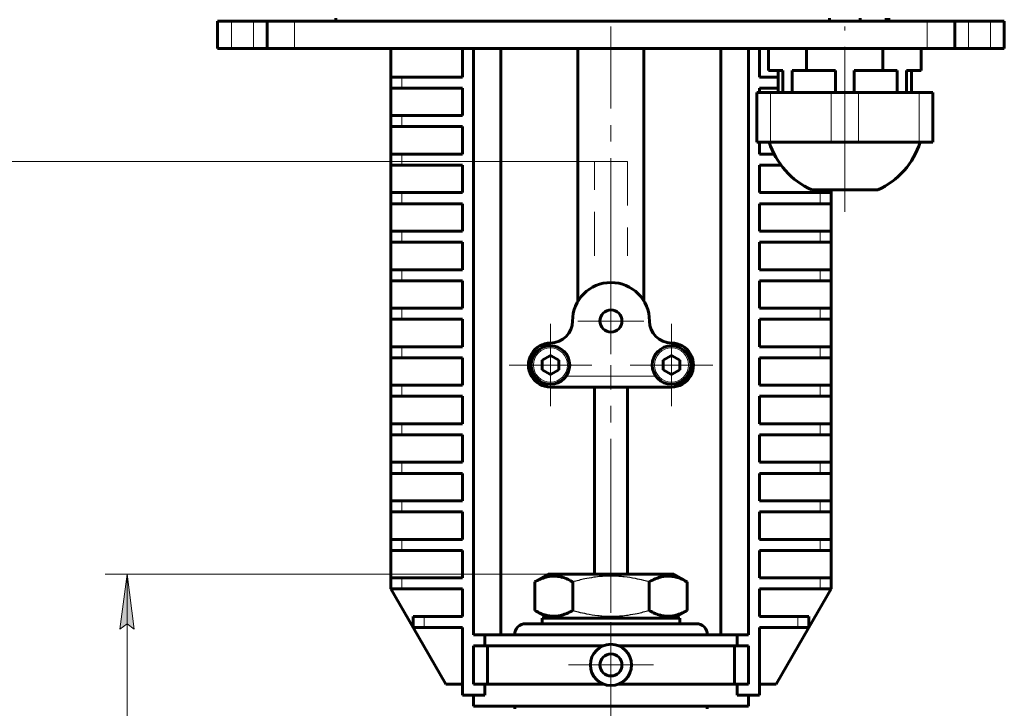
# Model space of a CAD drawing. Header units: millimetres. Extents: x 0 to 420, y 0 to 297.
# Tile 7 of 22: x 48 to 137, y 128 to 191. Entities that reach past the tile are written whole.
import ezdxf

# ---------------------------------------------------------------- set-up
doc = ezdxf.new("R2010")
doc.units = ezdxf.units.MM
for name, pattern in [('K5LT-1', [0]), ('K5LT_AXLED', [19.5, 15, -1.5, 1.5, -1.5]), ('K5LT_BASIC', [0]), ('K5LT_DASHED', [6, 4, -2]), ('K5LT_THIN', [0])]:
    doc.linetypes.add(name, pattern=pattern)
doc.layers.add('Системный слой', color=7, linetype='Continuous')
doc.layers.add('Системный слой (1)', color=7, linetype='Continuous', true_color=0x6c6c6c)
doc.styles.add('KDIMTEXTSTYLE', font='txt', dxfattribs={"width": 0.96, "oblique": 15, "height": 5})
doc.styles.add('KTEXTSTYLE', font='txt', dxfattribs={"width": 0.96, "height": 5})
doc.dimstyles.new('KDIMSTYLE (0.50)', dxfattribs={"dimtxt": 5, "dimasz": 1, "dimexe": 2, "dimexo": 0, "dimgap": 1, "dimtad": 1, "dimlfac": 2, "dimtxsty": 'KDIMTEXTSTYLE', "dimsah": 1, "dimcen": 0, "dimdle": 1, "dimadec": 0, "dimazin": 0, "dimtfac": 0.667, "dimtmove": 0, "dimatfit": 3, "dimfxl": 1, "dimtvp": 1, "dimtolj": 1, "dimtzin": 0, "dimarcsym": 0})

# ---------------------------------------------------------------- blocks, each defined once
blk = doc.blocks.new('U3')
at = {"layer": 'Системный слой (1)', "color": 143, "linetype": 'K5LT_BASIC', "lineweight": 60, "true_color": 0x33acca}
for p, q in [((92.657, 128.019), (92.657, 128.269)), ((92.657, 86.653), (92.657, 88.519))]:
    blk.add_line(p, q, dxfattribs=at)
blk = doc.blocks.new('U4')
at = {"layer": 'Системный слой (1)', "color": 143, "linetype": 'K5LT_BASIC', "lineweight": 60, "true_color": 0x33acca}
for p, q in [((110.157, 128.019), (110.157, 128.269)), ((110.157, 86.653), (110.157, 88.519))]:
    blk.add_line(p, q, dxfattribs=at)
blk = doc.blocks.new('U5')
at = {"layer": 'Системный слой (1)', "color": 30, "linetype": 'K5LT_AXLED', "lineweight": 18, "true_color": 0xff8000}
for q in [(95.907, 163.019), (92.157, 159.269), (99.657, 159.269), (95.907, 155.519)]:
    blk.add_line((95.907, 159.269), q, dxfattribs=at)
blk = doc.blocks.new('U6')
at = {"layer": 'Системный слой (1)', "color": 30, "linetype": 'K5LT_AXLED', "lineweight": 18, "true_color": 0xff8000}
for q in [(101.407, 135.894), (97.532, 132.019), (105.282, 132.019), (101.407, 128.144)]:
    blk.add_line((101.407, 132.019), q, dxfattribs=at)
blk = doc.blocks.new('U7')
at = {"layer": 'Системный слой (1)', "color": 30, "linetype": 'K5LT_AXLED', "lineweight": 18, "true_color": 0xff8000}
for q in [(101.407, 166.269), (98.407, 163.269), (104.407, 163.269), (101.407, 160.269)]:
    blk.add_line((101.407, 163.269), q, dxfattribs=at)
blk = doc.blocks.new('U8')
at = {"layer": 'Системный слой (1)', "color": 30, "linetype": 'K5LT_AXLED', "lineweight": 18, "true_color": 0xff8000}
for q in [(106.907, 163.019), (103.157, 159.269), (110.657, 159.269), (106.907, 155.519)]:
    blk.add_line((106.907, 159.269), q, dxfattribs=at)
blk = doc.blocks.new('D3')
at = {"layer": 'Системный слой (1)'}
for points in [[(58.077, 135.269), (57.419, 140.269), (56.76, 135.269), (57.419, 135.769)], [(57.419, 108.269), (58.077, 113.269), (57.419, 112.769), (56.76, 113.269)]]:
    blk.add_hatch(color=7, dxfattribs=at).paths.add_polyline_path(points)
at = {"layer": 'Системный слой (1)', "color": 7, "linetype": 'K5LT_THIN', "lineweight": 18, "true_color": 0xffffff}
for p, q in [((95.707, 140.269), (55.419, 140.269)), ((56.76, 135.269), (57.419, 140.269)), ((57.419, 140.269), (58.077, 135.269)), ((57.419, 140.269), (57.419, 108.269)), ((57.419, 135.769), (56.76, 135.269)), ((58.077, 135.269), (57.419, 135.769)), ((57.419, 108.269), (56.76, 113.269)), ((56.76, 113.269), (57.419, 112.769)), ((57.419, 112.769), (58.077, 113.269)), ((58.077, 113.269), (57.419, 108.269)), ((68.907, 108.269), (55.419, 108.269))]:
    blk.add_line(p, q, dxfattribs=at)
blk.add_wipeout([(56.419, 120.184), (49.037, 120.184), (49.037, 128.027), (56.419, 128.027)]).dxf.layer = 'Системный слой (1)'
at = {"layer": 'Системный слой (1)', "color": 7, "insert": (49.831, 120.184), "char_height": 5, "attachment_point": 1, "rotation": 90, "style": 'KTEXTSTYLE'}
blk.add_mtext('\\fArial|b0|c204|p34;\\H5.0;\\W1.000;\\Q15;\\fGOST Type AU|b0|i0|c204|p34;\\Q15;\\W0.960;64', dxfattribs=at)
blk = doc.blocks.new('KDIMARROW_01')
at = {"layer": 'Системный слой'}
blk.add_hatch(color=0, dxfattribs=at).paths.add_polyline_path([(0, 0), (-5, 0.658), (-4.5, 0), (-5, -0.658)])
at = {"layer": 'Системный слой', "color": 0, "linetype": 'K5LT_THIN', "lineweight": 18}
for p, q in [((-4.5, 0), (-5, 0.658)), ((-5, 0.658), (0, 0)), ((0, 0), (-5, -0.658)), ((-5, -0.658), (-4.5, 0))]:
    blk.add_line(p, q, dxfattribs=at)
at = {"layer": 'Системный слой (1)', "color": 0, "linetype": 'K5LT_THIN', "lineweight": 18}
blk.add_line((101.407, 108.269), (100.907, 108.269), dxfattribs=at)
blk = doc.blocks.new('D4')
at = {"layer": 'Системный слой (1)'}
for points in [[(41.4, 172.769), (40.742, 177.769), (40.083, 172.769), (40.742, 173.269)], [(40.742, 108.269), (41.4, 113.269), (40.742, 112.769), (40.083, 113.269)]]:
    blk.add_hatch(color=7, dxfattribs=at).paths.add_polyline_path(points)
at = {"layer": 'Системный слой (1)', "color": 7, "linetype": 'K5LT_THIN', "lineweight": 18, "true_color": 0xffffff}
for p, q in [((99.907, 177.769), (38.742, 177.769)), ((40.083, 172.769), (40.742, 177.769)), ((40.742, 177.769), (41.4, 172.769)), ((40.742, 177.769), (40.742, 108.269)), ((40.742, 173.269), (40.083, 172.769)), ((41.4, 172.769), (40.742, 173.269)), ((40.742, 108.269), (40.083, 113.269)), ((40.083, 113.269), (40.742, 112.769)), ((40.742, 112.769), (41.4, 113.269)), ((41.4, 113.269), (40.742, 108.269)), ((68.907, 108.269), (38.742, 108.269))]:
    blk.add_line(p, q, dxfattribs=at)
blk.add_wipeout([(39.742, 138.008), (32.36, 138.008), (32.36, 147.629), (39.742, 147.629)]).dxf.layer = 'Системный слой (1)'
at = {"layer": 'Системный слой (1)', "color": 7, "insert": (33.154, 138.008), "char_height": 5, "attachment_point": 1, "rotation": 90, "style": 'KTEXTSTYLE'}
blk.add_mtext('\\fArial|b0|c204|p34;\\H5.0;\\W1.000;\\Q15;\\fGOST Type AU|b0|i0|c204|p34;\\Q15;\\W0.960;139', dxfattribs=at)

msp = doc.modelspace()

# ---------------------------------------------------------------- linework, layer by layer
at = {"layer": 'Системный слой (1)', "color": 143, "linetype": 'K5LT_BASIC', "lineweight": 60, "true_color": 0x33acca}
for p, q in [((76.407, 190.769), (76.407, 190.519)), ((121.265, 190.769), (121.265, 190.519)), ((124.0489, 190.769), (124.0489, 190.519)), ((126.407, 190.769), (126.407, 190.519)), ((126.657, 190.769), (126.657, 190.519)), ((65.657, 190.519), (65.657, 188.019)), ((66.907, 190.519), (65.657, 190.519)), ((68.9054, 190.519), (66.907, 190.519)), ((70.157, 190.519), (68.9054, 190.519)), ((70.157, 190.519), (70.157, 188.019)), ((70.157, 190.519), (70.157, 188.019)), ((72.6554, 190.519), (70.157, 190.519)), ((130.1585, 190.519), (72.6554, 190.519)), ((132.657, 190.519), (130.1585, 190.519)), ((132.657, 190.519), (132.657, 188.019)), ((133.9085, 190.519), (132.657, 190.519)), ((132.657, 190.519), (132.657, 188.019)), ((135.907, 190.519), (133.9085, 190.519)), ((137.157, 190.519), (135.907, 190.519)), ((137.157, 190.519), (137.157, 188.019)), ((66.907, 188.019), (65.657, 188.019)), ((68.9054, 188.019), (66.907, 188.019)), ((70.157, 188.019), (68.9054, 188.019)), ((72.6554, 188.019), (70.157, 188.019)), ((130.1585, 188.019), (72.6554, 188.019)), ((81.407, 185.4292), (81.407, 188.019)), ((87.907, 185.4292), (87.907, 188.019)), ((88.907, 188.019), (88.907, 134.769)), ((91.407, 188.019), (91.407, 134.769)), ((98.407, 165.0718), (98.407, 188.019)), ((104.407, 165.0718), (104.407, 188.019)), ((111.407, 188.019), (111.407, 134.769)), ((113.907, 188.019), (113.907, 134.769)), ((114.907, 185.4292), (114.907, 188.019)), ((115.7287, 186.019), (115.7287, 188.019)), ((119.1929, 186.019), (119.1929, 188.019)), ((126.1211, 186.019), (126.1211, 188.019)), ((129.5852, 186.019), (129.5852, 188.019)), ((132.657, 188.019), (130.1585, 188.019)), ((133.9085, 188.019), (132.657, 188.019)), ((135.907, 188.019), (133.9085, 188.019)), ((137.157, 188.019), (135.907, 188.019)), ((81.407, 185.4292), (82.407, 185.4292)), ((81.407, 184.4292), (81.407, 185.4292)), ((82.407, 185.4292), (87.907, 185.4292)), ((116.5984, 185.4292), (114.907, 185.4292)), ((117.0407, 186.019), (115.7287, 186.019)), ((116.5984, 186.019), (116.5984, 184.019)), ((117.0407, 186.019), (117.0407, 184.019)), ((119.1929, 186.019), (117.8809, 186.019)), ((117.8809, 186.019), (117.8809, 184.019)), ((121.8168, 186.019), (119.1929, 186.019)), ((121.8168, 186.019), (121.8168, 184.019)), ((126.1211, 186.019), (123.4971, 186.019)), ((123.4971, 186.019), (123.4971, 184.019)), ((127.433, 186.019), (126.1211, 186.019)), ((127.433, 186.019), (127.433, 184.019)), ((128.2732, 186.019), (128.2732, 184.019)), ((129.5852, 186.019), (128.2732, 186.019)), ((128.7155, 186.019), (128.7155, 184.019)), ((81.407, 181.9292), (81.407, 184.4292)), ((82.407, 184.4292), (81.407, 184.4292)), ((87.907, 184.4292), (82.407, 184.4292)), ((87.907, 181.9292), (87.907, 184.4292)), ((114.907, 184.4292), (116.5984, 184.4292)), ((114.907, 184.019), (114.907, 184.4292)), ((114.657, 184.019), (115.907, 184.019)), ((114.657, 184.019), (114.657, 179.519)), ((115.907, 184.019), (121.407, 184.019)), ((121.407, 184.019), (123.907, 184.019)), ((123.907, 184.019), (129.407, 184.019)), ((129.407, 184.019), (130.657, 184.019)), ((130.657, 184.019), (130.657, 179.519)), ((81.407, 181.9292), (82.407, 181.9292)), ((81.407, 180.9292), (81.407, 181.9292)), ((82.407, 181.9292), (87.907, 181.9292)), ((82.407, 180.9292), (81.407, 180.9292)), ((81.407, 178.4292), (81.407, 180.9292)), ((87.907, 180.9292), (82.407, 180.9292)), ((87.907, 178.4292), (87.907, 180.9292)), ((115.907, 179.519), (114.657, 179.519)), ((114.907, 178.4292), (114.907, 179.519)), ((121.407, 179.519), (115.907, 179.519)), ((123.907, 179.519), (121.407, 179.519)), ((129.407, 179.519), (123.907, 179.519)), ((130.657, 179.519), (129.407, 179.519)), ((81.407, 178.4292), (82.407, 178.4292)), ((81.407, 177.4292), (81.407, 178.4292)), ((82.407, 178.4292), (87.907, 178.4292)), ((116.2466, 178.4292), (114.907, 178.4292)), ((82.407, 177.4292), (81.407, 177.4292)), ((81.407, 174.9292), (81.407, 177.4292)), ((87.907, 177.4292), (82.407, 177.4292)), ((87.907, 174.9292), (87.907, 177.4292)), ((114.907, 174.9292), (114.907, 177.4292)), ((114.907, 177.4292), (116.8696, 177.4292)), ((81.407, 173.9292), (81.407, 174.9292)), ((81.407, 174.9292), (82.407, 174.9292)), ((82.407, 174.9292), (87.907, 174.9292)), ((120.407, 174.9292), (114.907, 174.9292)), ((119.657, 175.1728), (122.657, 175.1728)), ((120.407, 174.9292), (121.407, 174.9292)), ((121.407, 174.9292), (121.407, 175.1728)), ((121.407, 173.9292), (121.407, 174.9292)), ((122.657, 175.1728), (125.657, 175.1728)), ((81.407, 171.4292), (81.407, 173.9292)), ((82.407, 173.9292), (81.407, 173.9292)), ((87.907, 173.9292), (82.407, 173.9292)), ((87.907, 171.4292), (87.907, 173.9292)), ((114.907, 171.4292), (114.907, 173.9292)), ((114.907, 173.9292), (120.407, 173.9292)), ((121.407, 173.9292), (120.407, 173.9292)), ((121.407, 171.4292), (121.407, 173.9292)), ((81.407, 171.4292), (82.407, 171.4292)), ((81.407, 170.4292), (81.407, 171.4292)), ((82.407, 171.4292), (87.907, 171.4292)), ((120.407, 171.4292), (114.907, 171.4292)), ((120.407, 171.4292), (121.407, 171.4292)), ((121.407, 170.4292), (121.407, 171.4292)), ((82.407, 170.4292), (81.407, 170.4292)), ((81.407, 167.9292), (81.407, 170.4292)), ((87.907, 170.4292), (82.407, 170.4292)), ((87.907, 167.9292), (87.907, 170.4292)), ((114.907, 170.4292), (120.407, 170.4292)), ((114.907, 167.9292), (114.907, 170.4292)), ((121.407, 170.4292), (120.407, 170.4292)), ((121.407, 167.9292), (121.407, 170.4292)), ((81.407, 166.9292), (81.407, 167.9292)), ((81.407, 167.9292), (82.407, 167.9292)), ((82.407, 167.9292), (87.907, 167.9292)), ((120.407, 167.9292), (114.907, 167.9292)), ((120.407, 167.9292), (121.407, 167.9292)), ((121.407, 166.9292), (121.407, 167.9292)), ((81.407, 164.4292), (81.407, 166.9292)), ((82.407, 166.9292), (81.407, 166.9292)), ((87.907, 166.9292), (82.407, 166.9292)), ((87.907, 164.4292), (87.907, 166.9292)), ((114.907, 166.9292), (120.407, 166.9292)), ((114.907, 164.4292), (114.907, 166.9292)), ((121.407, 166.9292), (120.407, 166.9292)), ((121.407, 164.4292), (121.407, 166.9292)), ((81.407, 164.4292), (82.407, 164.4292)), ((81.407, 163.4292), (81.407, 164.4292)), ((82.407, 164.4292), (87.907, 164.4292)), ((120.407, 164.4292), (114.907, 164.4292)), ((120.407, 164.4292), (121.407, 164.4292)), ((121.407, 163.4292), (121.407, 164.4292)), ((81.407, 160.9292), (81.407, 163.4292)), ((82.407, 163.4292), (81.407, 163.4292)), ((87.907, 163.4292), (82.407, 163.4292)), ((87.907, 160.9292), (87.907, 163.4292)), ((114.907, 163.4292), (120.407, 163.4292)), ((114.907, 160.9292), (114.907, 163.4292)), ((121.407, 163.4292), (120.407, 163.4292)), ((121.407, 160.9292), (121.407, 163.4292)), ((81.407, 159.9292), (81.407, 160.9292)), ((81.407, 160.9292), (82.407, 160.9292)), ((82.407, 160.9292), (87.907, 160.9292)), ((120.407, 160.9292), (114.907, 160.9292)), ((120.407, 160.9292), (121.407, 160.9292)), ((121.407, 159.9292), (121.407, 160.9292)), ((82.407, 159.9292), (81.407, 159.9292)), ((81.407, 157.4292), (81.407, 159.9292)), ((87.907, 159.9292), (82.407, 159.9292)), ((87.907, 157.4292), (87.907, 159.9292)), ((95.907, 160.135), (95.157, 159.702)), ((95.157, 159.702), (95.157, 158.836)), ((96.657, 159.702), (95.907, 160.135)), ((96.657, 158.836), (96.657, 159.702)), ((106.907, 160.135), (106.157, 159.702)), ((106.157, 159.702), (106.157, 158.836)), ((107.657, 159.702), (106.907, 160.135)), ((107.657, 158.836), (107.657, 159.702)), ((114.907, 159.9292), (120.407, 159.9292)), ((114.907, 157.4292), (114.907, 159.9292)), ((121.407, 159.9292), (120.407, 159.9292)), ((121.407, 157.4292), (121.407, 159.9292)), ((95.157, 158.836), (95.907, 158.403)), ((95.907, 158.403), (96.657, 158.836)), ((106.157, 158.836), (106.907, 158.403)), ((106.907, 158.403), (107.657, 158.836)), ((81.407, 157.4292), (82.407, 157.4292)), ((81.407, 156.4292), (81.407, 157.4292)), ((82.407, 157.4292), (87.907, 157.4292)), ((95.907, 157.269), (106.907, 157.269)), ((99.907, 140.269), (99.907, 157.269)), ((102.907, 140.269), (102.907, 157.269)), ((120.407, 157.4292), (114.907, 157.4292)), ((120.407, 157.4292), (121.407, 157.4292)), ((121.407, 156.4292), (121.407, 157.4292)), ((81.407, 153.9292), (81.407, 156.4292)), ((82.407, 156.4292), (81.407, 156.4292)), ((87.907, 156.4292), (82.407, 156.4292)), ((87.907, 153.9292), (87.907, 156.4292)), ((114.907, 153.9292), (114.907, 156.4292)), ((114.907, 156.4292), (120.407, 156.4292)), ((121.407, 156.4292), (120.407, 156.4292)), ((121.407, 153.9292), (121.407, 156.4292)), ((81.407, 152.9292), (81.407, 153.9292)), ((81.407, 153.9292), (82.407, 153.9292)), ((82.407, 153.9292), (87.907, 153.9292)), ((120.407, 153.9292), (114.907, 153.9292)), ((120.407, 153.9292), (121.407, 153.9292)), ((121.407, 152.9292), (121.407, 153.9292)), ((81.407, 150.4292), (81.407, 152.9292)), ((82.407, 152.9292), (81.407, 152.9292)), ((87.907, 152.9292), (82.407, 152.9292)), ((87.907, 150.4292), (87.907, 152.9292)), ((114.907, 152.9292), (120.407, 152.9292)), ((114.907, 150.4292), (114.907, 152.9292)), ((121.407, 152.9292), (120.407, 152.9292)), ((121.407, 150.4292), (121.407, 152.9292)), ((81.407, 149.4292), (81.407, 150.4292)), ((81.407, 150.4292), (82.407, 150.4292)), ((82.407, 150.4292), (87.907, 150.4292)), ((120.407, 150.4292), (114.907, 150.4292)), ((120.407, 150.4292), (121.407, 150.4292)), ((121.407, 149.4292), (121.407, 150.4292)), ((82.407, 149.4292), (81.407, 149.4292)), ((81.407, 146.9292), (81.407, 149.4292)), ((87.907, 149.4292), (82.407, 149.4292)), ((87.907, 146.9292), (87.907, 149.4292)), ((114.907, 149.4292), (120.407, 149.4292)), ((114.907, 146.9292), (114.907, 149.4292)), ((121.407, 149.4292), (120.407, 149.4292)), ((121.407, 146.9292), (121.407, 149.4292)), ((81.407, 146.9292), (82.407, 146.9292)), ((81.407, 145.9292), (81.407, 146.9292)), ((82.407, 146.9292), (87.907, 146.9292)), ((120.407, 146.9292), (114.907, 146.9292)), ((120.407, 146.9292), (121.407, 146.9292)), ((121.407, 145.9292), (121.407, 146.9292)), ((82.407, 145.9292), (81.407, 145.9292)), ((81.407, 143.4292), (81.407, 145.9292)), ((87.907, 145.9292), (82.407, 145.9292)), ((87.907, 143.4292), (87.907, 145.9292)), ((114.907, 143.4292), (114.907, 145.9292)), ((114.907, 145.9292), (120.407, 145.9292)), ((121.407, 145.9292), (120.407, 145.9292)), ((121.407, 143.4292), (121.407, 145.9292)), ((81.407, 142.4292), (81.407, 143.4292)), ((81.407, 143.4292), (82.407, 143.4292)), ((82.407, 143.4292), (87.907, 143.4292)), ((120.407, 143.4292), (114.907, 143.4292)), ((120.407, 143.4292), (121.407, 143.4292)), ((121.407, 142.4292), (121.407, 143.4292)), ((81.407, 139.9292), (81.407, 142.4292)), ((82.407, 142.4292), (81.407, 142.4292)), ((87.907, 142.4292), (82.407, 142.4292)), ((87.907, 139.9292), (87.907, 142.4292)), ((114.907, 139.9292), (114.907, 142.4292)), ((114.907, 142.4292), (120.407, 142.4292)), ((121.407, 142.4292), (120.407, 142.4292)), ((121.407, 139.9292), (121.407, 142.4292)), ((81.407, 138.9292), (81.407, 139.9292)), ((81.407, 139.9292), (82.407, 139.9292)), ((82.407, 139.9292), (87.907, 139.9292)), ((94.4787, 139.5599), (95.707, 140.269)), ((107.107, 140.269), (95.707, 140.269)), ((108.3352, 139.5599), (107.107, 140.269)), ((120.407, 139.9292), (114.907, 139.9292)), ((120.407, 139.9292), (121.407, 139.9292)), ((121.407, 138.9292), (121.407, 139.9292)), ((82.407, 138.9292), (81.407, 138.9292)), ((81.407, 138.9292), (83.4277, 135.4292)), ((87.907, 138.9292), (82.407, 138.9292)), ((87.907, 136.4292), (87.907, 138.9292)), ((94.4787, 136.9781), (94.4787, 139.5599)), ((97.9429, 136.9781), (97.9429, 139.5599)), ((104.8711, 136.9781), (104.8711, 139.5599)), ((108.3352, 136.9781), (108.3352, 139.5599)), ((114.907, 136.4292), (114.907, 138.9292)), ((114.907, 138.9292), (120.407, 138.9292)), ((119.3862, 135.4292), (121.407, 138.9292)), ((121.407, 138.9292), (120.407, 138.9292)), ((95.707, 136.269), (94.4787, 136.9781)), ((107.107, 136.269), (108.3352, 136.9781)), ((83.4277, 136.4292), (84.4277, 136.4292)), ((83.4277, 135.4292), (83.4277, 136.4292)), ((84.4277, 136.4292), (87.907, 136.4292)), ((95.157, 135.769), (95.157, 136.269)), ((95.157, 136.269), (107.657, 136.269)), ((107.657, 135.769), (107.657, 136.269)), ((118.3862, 136.4292), (114.907, 136.4292)), ((118.3862, 136.4292), (119.3862, 136.4292)), ((119.3862, 135.4292), (119.3862, 136.4292)), ((83.4277, 135.4292), (86.407, 130.269)), ((84.4277, 135.4292), (83.4277, 135.4292)), ((87.907, 135.4292), (84.4277, 135.4292)), ((87.907, 129.269), (87.907, 135.4292)), ((93.657, 135.769), (109.157, 135.769)), ((114.907, 135.4292), (118.3862, 135.4292)), ((114.907, 129.269), (114.907, 135.4292)), ((116.407, 130.269), (119.3862, 135.4292)), ((119.3862, 135.4292), (118.3862, 135.4292)), ((88.907, 134.769), (89.9505, 134.769)), ((89.9505, 133.769), (89.9505, 134.769)), ((89.9505, 134.769), (112.8634, 134.769)), ((113.907, 134.769), (112.8634, 134.769)), ((112.8634, 133.769), (112.8634, 134.769)), ((89.9505, 133.769), (88.907, 133.769)), ((88.907, 133.769), (88.907, 130.269)), ((89.9505, 133.769), (100.7338, 133.769)), ((90.182, 130.269), (90.182, 133.769)), ((102.0801, 133.769), (112.8634, 133.769)), ((112.6319, 130.269), (112.6319, 133.769)), ((112.8634, 133.769), (113.907, 133.769)), ((113.907, 133.769), (113.907, 130.269)), ((87.907, 130.269), (86.407, 130.269)), ((88.907, 130.269), (89.9505, 130.269)), ((89.9505, 129.269), (89.9505, 130.269)), ((89.9505, 130.269), (100.7338, 130.269)), ((102.0801, 130.269), (112.8634, 130.269)), ((112.8634, 129.269), (112.8634, 130.269)), ((113.907, 130.269), (112.8634, 130.269)), ((114.907, 130.269), (116.407, 130.269)), ((89.9505, 129.269), (87.907, 129.269)), ((88.907, 128.269), (88.907, 129.269)), ((112.8634, 129.269), (114.907, 129.269)), ((113.907, 128.269), (113.907, 129.269)), ((88.907, 128.269), (113.907, 128.269))]:
    msp.add_line(p, q, dxfattribs=at)
at = {"layer": 'Системный слой (1)', "color": 7, "linetype": 'K5LT_THIN', "lineweight": 18, "true_color": 0xffffff}
for p, q in [((66.907, 190.519), (66.907, 188.019)), ((68.9054, 190.519), (68.9054, 188.019)), ((72.6554, 190.519), (72.6554, 188.019)), ((130.1585, 190.519), (130.1585, 188.019)), ((133.9085, 190.519), (133.9085, 188.019)), ((135.907, 190.519), (135.907, 188.019)), ((82.407, 184.4292), (82.407, 185.4292)), ((115.907, 184.019), (115.907, 179.519)), ((121.407, 184.019), (121.407, 179.519)), ((123.907, 184.019), (123.907, 179.519)), ((129.407, 184.019), (129.407, 179.519)), ((82.407, 180.9292), (82.407, 181.9292)), ((82.407, 177.4292), (82.407, 178.4292)), ((82.407, 173.9292), (82.407, 174.9292)), ((120.407, 173.9292), (120.407, 174.9292)), ((82.407, 170.4292), (82.407, 171.4292)), ((120.407, 170.4292), (120.407, 171.4292)), ((82.407, 166.9292), (82.407, 167.9292)), ((120.407, 166.9292), (120.407, 167.9292)), ((82.407, 163.4292), (82.407, 164.4292)), ((120.407, 163.4292), (120.407, 164.4292)), ((82.407, 159.9292), (82.407, 160.9292)), ((120.407, 159.9292), (120.407, 160.9292)), ((94.1749, 158.269), (94.4708, 158.269)), ((97.3431, 158.269), (105.4708, 158.269)), ((108.3431, 158.269), (108.639, 158.269)), ((82.407, 156.4292), (82.407, 157.4292)), ((120.407, 156.4292), (120.407, 157.4292)), ((82.407, 152.9292), (82.407, 153.9292)), ((120.407, 152.9292), (120.407, 153.9292)), ((82.407, 149.4292), (82.407, 150.4292)), ((120.407, 149.4292), (120.407, 150.4292)), ((82.407, 145.9292), (82.407, 146.9292)), ((120.407, 145.9292), (120.407, 146.9292)), ((82.407, 142.4292), (82.407, 143.4292)), ((120.407, 142.4292), (120.407, 143.4292)), ((82.407, 138.9292), (82.407, 139.9292)), ((120.407, 138.9292), (120.407, 139.9292)), ((84.4277, 135.4292), (84.4277, 136.4292)), ((118.3862, 135.4292), (118.3862, 136.4292))]:
    msp.add_line(p, q, dxfattribs=at)
at = {"layer": 'Системный слой (1)', "color": 30, "linetype": 'K5LT_AXLED', "lineweight": 18, "true_color": 0xff8000}
for p, q in [((101.407, 163.0718), (101.407, 190.019)), ((122.657, 173.1728), (122.657, 190.019)), ((101.407, 137.5599), (101.407, 159.269)), ((101.407, 78.269), (101.407, 138.9781))]:
    msp.add_line(p, q, dxfattribs=at)
at = {"layer": 'Системный слой (1)', "color": 7, "linetype": 'K5LT_DASHED', "lineweight": 18, "true_color": 0xffffff}
for p, q in [((99.907, 169.1792), (99.907, 177.769)), ((99.907, 177.769), (102.907, 177.769)), ((102.907, 177.769), (102.907, 169.1792))]:
    msp.add_line(p, q, dxfattribs=at)
at = {"layer": 'Системный слой (1)', "color": 143, "linetype": 'K5LT_BASIC', "lineweight": 60, "true_color": 0x33acca}
for centre, radius in [((101.407, 163.269), 1), ((95.907, 159.269), 1.75), ((106.907, 159.269), 1.75), ((101.407, 132.019), 1.875), ((101.407, 132.019), 1)]:
    msp.add_circle(centre, radius, dxfattribs=at)
at = {"layer": 'Системный слой (1)', "color": 7, "linetype": 'K5LT_THIN', "lineweight": 18, "true_color": 0xffffff}
for centre in [(95.907, 159.269), (106.907, 159.269)]:
    msp.add_circle(centre, 1.55, dxfattribs=at)
at = {"layer": 'Системный слой (1)', "color": 143, "linetype": 'K5LT_BASIC', "lineweight": 60, "true_color": 0x33acca}
for centre, radius, start, end in [((122.657, 181.7285), 7.2095, 197.846856, 245.410403), ((122.657, 181.7285), 7.2095, 294.589597, 342.153144), ((101.407, 163.269), 3.5, 0, 180), ((95.907, 163.269), 2, 270, 0), ((106.907, 163.269), 2, 180, 270), ((95.907, 159.269), 2, 90, 210), ((106.907, 159.269), 2, 330, 90), ((95.907, 159.269), 2, 210, 270), ((106.907, 159.269), 2, 270, 330), ((93.657, 134.769), 1, 90, 180), ((109.157, 134.769), 1, 0, 90)]:
    msp.add_arc(centre, radius, start, end, dxfattribs=at)
for points in [[(97.9429, 139.5599), (97.8083, 139.6376), (97.5854, 139.7551), (97.2916, 139.8808), (97.0911, 139.9513), (96.8996, 140.0077), (96.705, 140.0523), (96.4814, 140.0846), (96.2706, 140.0979), (96.0685, 140.0943), (95.8755, 140.0764), (95.6884, 140.0458), (95.4749, 139.9962), (95.1802, 139.9039), (94.8377, 139.757), (94.5875, 139.6226), (94.4787, 139.5599)], [(108.3352, 139.5599), (108.2006, 139.6376), (107.9777, 139.7551), (107.6839, 139.8808), (107.4834, 139.9513), (107.2919, 140.0077), (107.0973, 140.0523), (106.8738, 140.0846), (106.6629, 140.0979), (106.4608, 140.0943), (106.2678, 140.0764), (106.0807, 140.0458), (105.8672, 139.9962), (105.5725, 139.9039), (105.23, 139.757), (104.9798, 139.6226), (104.8711, 139.5599)], [(94.4787, 136.9781), (94.6133, 136.9004), (94.8362, 136.7829), (95.13, 136.6571), (95.3305, 136.5866), (95.522, 136.5303), (95.7166, 136.4856), (95.9402, 136.4533), (96.151, 136.4401), (96.3531, 136.4436), (96.5461, 136.4615), (96.7332, 136.4922), (96.9467, 136.5418), (97.2414, 136.634), (97.5839, 136.781), (97.8341, 136.9153), (97.9429, 136.9781)], [(104.8711, 136.9781), (105.0056, 136.9004), (105.2285, 136.7829), (105.5223, 136.6571), (105.7228, 136.5866), (105.9143, 136.5303), (106.1089, 136.4856), (106.3325, 136.4533), (106.5433, 136.4401), (106.7454, 136.4436), (106.9384, 136.4615), (107.1255, 136.4922), (107.339, 136.5418), (107.6337, 136.634), (107.9762, 136.781), (108.2265, 136.9153), (108.3352, 136.9781)]]:
    msp.add_open_spline(points, degree=3, knots=[0, 0, 0, 0, 2.0319768, 3.3397182, 4.3569103, 4.9828638, 6.146734, 7.1973345, 8.2310741, 9.204643, 10.1261038, 11.0323857, 11.9274089, 13.2428263, 15.3565808, 17, 17, 17, 17], dxfattribs=at)
at = {"layer": 'Системный слой (1)', "color": 7, "linetype": 'K5LT-1'}
for points in [[(104.8711, 139.5599), (104.7097, 139.6065), (104.2972, 139.7193), (103.5477, 139.8923), (102.7934, 140.0134), (102.2111, 140.067), (101.887, 140.0856), (101.6771, 140.0929), (101.501, 140.0957), (101.3116, 140.0961), (101.074, 140.0917), (100.7887, 140.0787), (100.3791, 140.0489), (99.7857, 139.9797), (99.1098, 139.8567), (98.4764, 139.708), (98.1202, 139.6111), (97.9429, 139.5599)], [(97.9429, 136.9781), (98.1042, 136.9315), (98.5167, 136.8186), (99.2662, 136.6456), (100.0205, 136.5246), (100.6028, 136.471), (100.9269, 136.4523), (101.1368, 136.4451), (101.3129, 136.4423), (101.5023, 136.4419), (101.7399, 136.4462), (102.0252, 136.4592), (102.4348, 136.489), (103.0282, 136.5583), (103.7041, 136.6813), (104.3375, 136.8299), (104.6937, 136.9269), (104.8711, 136.9781)]]:
    msp.add_open_spline(points, degree=3, knots=[0, 0, 0, 0, 3.1522963, 8.0240269, 14.4303577, 17.4742998, 18.9962709, 20.5182419, 21.4098548, 22.3014677, 24.0846935, 25.8679193, 27.6511451, 31.7925039, 37.0725247, 40.5362624, 44, 44, 44, 44], dxfattribs=at)

# ---------------------------------------------------------------- block references
at = {"layer": 'Системный слой (1)'}
for name in ['U7', 'U5', 'U8', 'U6', 'U3', 'U4']:
    msp.add_blockref(name, (0, 0), dxfattribs=at)

# ---------------------------------------------------------------- next in the draw order: dimensions: what is measured, and where the dimension line sits
at = {"layer": 'Системный слой (1)', "color": 7}
dim = msp.add_linear_dim(base=(57.4186, 140.269), p1=(68.907, 108.269), p2=(95.707, 140.269), angle=90, dimstyle='KDIMSTYLE (0.50)', override={"dimexo": 0, "dimpost": '\\fGOST Type AU|b0|c204|p34;\\H5.0;\\W0.960;\\Q15;<>', "dimblk1": 'KDIMARROW_01', "dimblk2": 'KDIMARROW_01', "dimse1": 0, "dimse2": 0, "dimclrt": 7, "dimtol": 1, "dimtp": 0, "dimtm": 0, "dimtdec": 5, "dimtolj": 1}, dxfattribs=at)
dim.commit()
dim.dimension.update_dxf_attribs({"geometry": 'D3', "text_midpoint": (57.4186, 124.269), "dimtype": 160})

# ---------------------------------------------------------------- next in the draw order: dimensions: what is measured, and where the dimension line sits
dim = msp.add_linear_dim(base=(40.7416, 177.769), p1=(68.907, 108.269), p2=(99.907, 177.769), angle=90, dimstyle='KDIMSTYLE (0.50)', override={"dimexo": 0, "dimpost": '\\fGOST Type AU|b0|c204|p34;\\H5.0;\\W0.960;\\Q15;<>', "dimblk1": 'KDIMARROW_01', "dimblk2": 'KDIMARROW_01', "dimse1": 0, "dimse2": 0, "dimclrt": 7, "dimtol": 1, "dimtp": 0, "dimtm": 0, "dimtdec": 5, "dimtolj": 1}, dxfattribs=at)
dim.commit()
dim.dimension.update_dxf_attribs({"geometry": 'D4', "text_midpoint": (40.7416, 143.019), "dimtype": 160})

doc.saveas('drawing.dxf')
